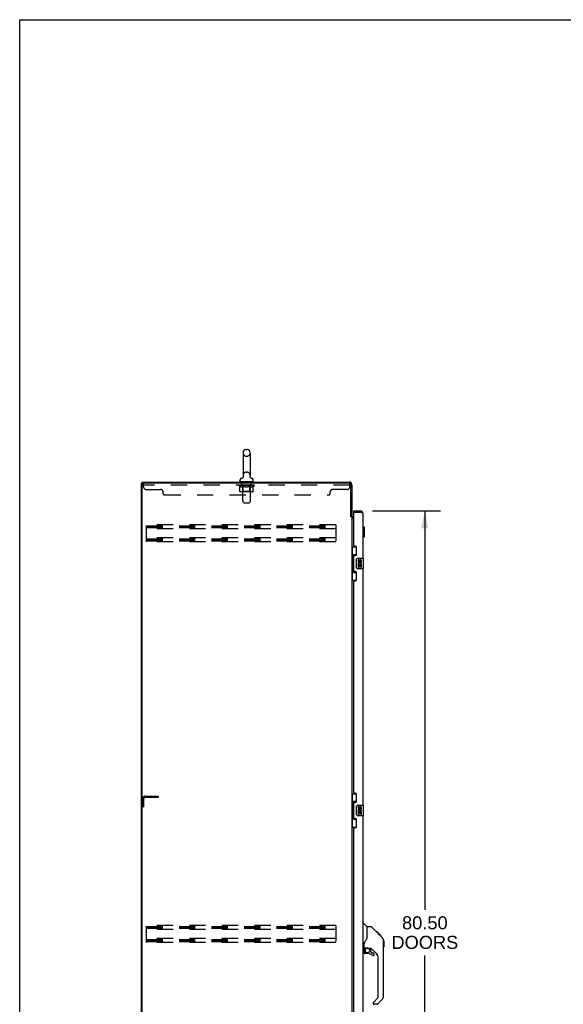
# Model space of a CAD drawing. Header units: inches. Extents: x 0 to 281, y 0 to 182.
# Tile 5 of 20: x 0 to 52, y 88 to 182. Entities that reach past the tile are written whole.
import ezdxf

# ---------------------------------------------------------------- set-up
doc = ezdxf.new("R2010")
doc.units = ezdxf.units.IN
doc.header["$LTSCALE"] = 15.47
doc.header["$MEASUREMENT"] = 0
doc.linetypes.add('HIDDEN', pattern=[0.2, 0.1, -0.1])
doc.layers.get('0').update_dxf_attribs({"linetype": 'CONTINUOUS'})
for name, color, linetype in [('02___PRT_ALL_AXES', 7, 'CONTINUOUS'), ('DEFAULT_2', 8, 'HIDDEN'), ('DIMENSIONS', 7, 'CONTINUOUS')]:
    doc.layers.add(name, color=color, linetype=linetype)
doc.styles.get("Standard").update_dxf_attribs({"font": 'arial.ttf'})
doc.dimstyles.new('DIMSTYLE_1', dxfattribs={"dimtxt": 1.240909, "dimasz": 1.654545, "dimexe": 0.09, "dimexo": 0.07, "dimgap": 0.0375, "dimtad": 0, "dimtih": 1, "dimtoh": 1, "dimzin": 4, "dimdsep": 46, "dimtxsty": 'Standard', "dimblk": '_FILLED', "dimblk1": '_FILLED', "dimblk2": '_FILLED', "dimcen": 0.09, "dimazin": 1, "dimtfac": 1, "dimtdec": 3, "dimtofl": 0, "dimtmove": 0, "dimatfit": 3, "dimldrblk": '_FILLED', "dimfxl": 1, "dimtolj": 1, "dimtzin": 4, "dimarcsym": 0})

# ---------------------------------------------------------------- blocks, each defined once
blk = doc.blocks.new('_FILLED')
at = {"color": 0, "linetype": 'ByBlock'}
blk.add_solid([(0, 0), (-1, 0.2), (-1, -0.2)], dxfattribs=at)
blk = doc.blocks.new('*D21')
at = {"layer": 'DIMENSIONS', "color": 2, "linetype": 'Continuous'}
for p, q in [((33.553, 135.249), (40.022, 135.249)), ((38.533, 135.249), (38.533, 97.298)), ((38.533, 54.749), (38.533, 92.955)), ((33.553, 54.749), (40.022, 54.749))]:
    blk.add_line(p, q, dxfattribs=at)
at = {"layer": 'DIMENSIONS', "color": 2, "linetype": 'Continuous', "xscale": 1.6545454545, "yscale": 1.6545454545, "zscale": 1.6545454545}
for p, rotation in [((38.533, 135.249), 90), ((38.533, 54.749), 270)]:
    blk.add_blockref('_FILLED', p, dxfattribs=dict(at, rotation=rotation))
at = {"layer": 'DIMENSIONS', "color": 2, "linetype": 'Continuous', "insert": (38.533, 96.678), "char_height": 1.2409, "width": 6.34755, "attachment_point": 2, "line_spacing_factor": 0.9}
blk.add_mtext('80.50\\PDOORS', dxfattribs=at)

msp = doc.modelspace()

# ---------------------------------------------------------------- linework, layer by layer
at = {"color": 7, "linetype": 'Continuous'}
for p, q in [((0, 0), (0, 182)), ((0, 182), (281.273, 182)), ((21.249, 140.781), (21.249, 138.621)), ((21.545, 141.111), (21.621, 141.111)), ((21.917, 140.781), (21.917, 138.621)), ((11.583, 48.103), (11.583, 137.895)), ((11.583, 137.895), (11.698, 137.895)), ((11.635, 137.895), (11.635, 137.999)), ((20.973, 138.049), (20.973, 138.205)), ((20.988, 138.029), (20.988, 137.999)), ((22.178, 138.029), (20.988, 138.029)), ((21.192, 138.398), (21.187, 138.395)), ((21.908, 138.534), (21.909, 138.54)), ((21.908, 138.528), (21.908, 138.534)), ((21.908, 138.522), (21.908, 138.528)), ((21.908, 138.516), (21.908, 138.523)), ((21.909, 138.51), (21.908, 138.517)), ((21.909, 138.546), (21.91, 138.551)), ((21.909, 138.54), (21.909, 138.546)), ((21.91, 138.505), (21.909, 138.511)), ((21.91, 138.499), (21.909, 138.505)), ((21.91, 138.551), (21.911, 138.556)), ((21.922, 138.461), (21.92, 138.466)), ((22.178, 138.029), (22.178, 137.999)), ((22.193, 138.049), (22.193, 138.205)), ((31.787, 135.145), (31.787, 135.249)), ((31.807, 135.145), (31.787, 135.145)), ((32.395, 135.249), (32.395, 135.145)), ((31.479, 134.758), (31.583, 134.758)), ((32.68, 133.8), (32.641, 133.8)), ((32.68, 132.698), (32.68, 133.8)), ((32.799, 133.682), (32.68, 133.8)), ((32.799, 132.816), (32.799, 133.682)), ((32.68, 132.698), (32.641, 132.698)), ((32.799, 132.816), (32.68, 132.698)), ((31.583, 131.824), (32.024, 131.824)), ((31.622, 131.824), (31.622, 130.799)), ((31.987, 131.824), (31.987, 131.044)), ((31.6, 130.799), (31.6, 129.699)), ((31.6, 130.799), (31.723, 130.799)), ((31.723, 130.829), (31.723, 130.85)), ((31.723, 129.699), (31.723, 130.799)), ((31.76, 131.089), (31.76, 129.409)), ((31.987, 131.089), (31.76, 131.089)), ((32.046, 129.849), (32.046, 130.649)), ((32.146, 130.749), (32.686, 130.749)), ((32.701, 129.764), (32.701, 130.734)), ((31.6, 129.699), (31.723, 129.699)), ((31.622, 129.699), (31.622, 128.674)), ((31.723, 129.648), (31.723, 129.669)), ((31.76, 129.409), (31.987, 129.409)), ((31.987, 129.454), (31.987, 128.674)), ((32.686, 129.749), (32.146, 129.749)), ((31.583, 128.674), (32.024, 128.674)), ((31.583, 108.324), (32.024, 108.324)), ((31.622, 108.324), (31.622, 107.299)), ((31.987, 108.324), (31.987, 107.544)), ((31.6, 107.299), (31.6, 106.199)), ((31.6, 107.299), (31.723, 107.299)), ((31.723, 107.329), (31.723, 107.35)), ((31.723, 106.199), (31.723, 107.299)), ((31.76, 107.589), (31.76, 105.909)), ((31.987, 107.589), (31.76, 107.589)), ((32.046, 106.349), (32.046, 107.149)), ((32.146, 107.249), (32.686, 107.249)), ((32.701, 106.264), (32.701, 107.234)), ((31.6, 106.199), (31.723, 106.199)), ((31.622, 106.199), (31.622, 105.174)), ((31.723, 106.148), (31.723, 106.169)), ((31.76, 105.909), (31.987, 105.909)), ((31.987, 105.954), (31.987, 105.174)), ((32.686, 106.249), (32.146, 106.249)), ((31.583, 105.174), (32.024, 105.174)), ((32.641, 96.003), (32.703, 96.003)), ((33.029, 95.694), (32.731, 95.991)), ((33.396, 95.688), (33.035, 95.688)), ((33.035, 94.583), (33.035, 95.688)), ((34.216, 94.9), (33.452, 95.665)), ((33.035, 94.646), (33.014, 94.589)), ((33.973, 95.21), (33.906, 95.21)), ((33.98, 95.203), (33.913, 95.203)), ((33.99, 95.193), (33.923, 95.193)), ((33.996, 95.187), (33.93, 95.187)), ((34.004, 95.179), (33.938, 95.179)), ((34.024, 95.159), (33.957, 95.159)), ((33.973, 95.21), (34.3, 94.884)), ((34.047, 95.136), (33.98, 95.136)), ((34.07, 95.113), (34.003, 95.113)), ((34.094, 95.089), (34.027, 95.089)), ((34.118, 95.066), (34.051, 95.066)), ((34.141, 95.042), (34.074, 95.042)), ((34.133, 94.983), (34.089, 95.027)), ((34.163, 95.02), (34.096, 95.02)), ((34.183, 95), (34.117, 95)), ((34.189, 94.926), (34.133, 94.983)), ((34.201, 94.982), (34.134, 94.982)), ((34.214, 94.969), (34.147, 94.969)), ((34.218, 94.965), (34.151, 94.965)), ((34.22, 94.963), (34.153, 94.963)), ((34.221, 94.963), (34.154, 94.963)), ((34.221, 94.962), (34.154, 94.962)), ((34.224, 94.959), (34.157, 94.959)), ((34.228, 94.955), (34.161, 94.955)), ((34.234, 94.949), (34.167, 94.949)), ((34.248, 94.935), (34.181, 94.935)), ((34.216, 94.899), (34.189, 94.926)), ((34.263, 94.92), (34.196, 94.92)), ((34.27, 94.913), (34.204, 94.913)), ((34.277, 94.906), (34.211, 94.906)), ((34.216, 94.899), (34.495, 94.621)), ((34.289, 94.894), (34.223, 94.894)), ((34.295, 94.888), (34.228, 94.888)), ((34.298, 94.885), (34.231, 94.885)), ((34.299, 94.884), (34.232, 94.884)), ((34.3, 94.884), (34.233, 94.884)), ((34.3, 94.883), (34.233, 94.883)), ((34.384, 94.799), (34.3, 94.883)), ((34.317, 94.799), (34.384, 94.799)), ((34.386, 94.797), (34.319, 94.797)), ((34.388, 94.795), (34.322, 94.795)), ((34.386, 94.797), (34.388, 94.795)), ((32.759, 93.66), (32.759, 94.067)), ((34.609, 94.366), (34.608, 94.373)), ((34.61, 89.06), (34.61, 94.344)), ((34.621, 94.348), (34.621, 93.761)), ((32.72, 93.621), (32.641, 93.621)), ((32.759, 93.443), (32.759, 93.206)), ((32.779, 93.662), (33.074, 93.662)), ((32.817, 93.582), (32.897, 93.662)), ((32.823, 93.577), (32.82, 93.58)), ((32.827, 93.573), (32.823, 93.577)), ((32.831, 93.569), (32.827, 93.573)), ((33.074, 93.127), (32.838, 93.127)), ((33.347, 93.621), (33.259, 93.621)), ((33.389, 93.289), (33.389, 93.616)), ((33.393, 93.281), (33.464, 93.209)), ((33.925, 93.125), (33.423, 93.626)), ((33.473, 93.206), (33.625, 93.206)), ((33.704, 93.008), (33.704, 93.127)), ((34.098, 88.974), (34.098, 92.707)), ((33.625, 88.449), (33.625, 88.385)), ((33.639, 88.483), (34.075, 88.918)), ((33.986, 88.306), (33.704, 88.306)), ((34.494, 88.781), (34.042, 88.329))]:
    msp.add_line(p, q, dxfattribs=at)
at = {"color": 3, "linetype": 'Continuous'}
for p, q in [((11.635, 137.999), (31.337, 137.999)), ((11.635, 48.165), (11.635, 137.832)), ((31.336, 137.895), (11.698, 137.895)), ((31.479, 134.747), (31.479, 137.752)), ((31.583, 137.752), (31.583, 134.745)), ((31.787, 135.249), (32.395, 135.249)), ((31.787, 131.956), (31.787, 135.125)), ((31.807, 135.145), (32.395, 135.145)), ((32.641, 135.002), (32.641, 130.749)), ((31.493, 134.725), (31.49, 134.729)), ((31.583, 134.706), (31.508, 134.706)), ((31.583, 134.706), (31.583, 55.291)), ((31.787, 134.551), (31.583, 134.551)), ((31.726, 134.603), (31.787, 134.603)), ((31.907, 131.896), (31.847, 131.896)), ((32.037, 131.146), (32.037, 131.766)), ((31.787, 129.541), (31.787, 130.956)), ((31.847, 131.016), (31.907, 131.016)), ((31.907, 129.481), (31.847, 129.481)), ((32.037, 128.731), (32.037, 129.351)), ((32.641, 129.749), (32.641, 107.249)), ((31.787, 108.456), (31.787, 128.541)), ((31.847, 128.601), (31.907, 128.601)), ((31.907, 108.396), (31.847, 108.396)), ((32.037, 107.646), (32.037, 108.266)), ((31.787, 106.041), (31.787, 107.456)), ((31.847, 107.516), (31.907, 107.516)), ((31.907, 105.981), (31.847, 105.981)), ((32.641, 106.249), (32.641, 83.749)), ((31.787, 84.956), (31.787, 105.041)), ((31.847, 105.101), (31.907, 105.101)), ((32.037, 105.231), (32.037, 105.851))]:
    msp.add_line(p, q, dxfattribs=at)
at = {"color": 7, "linetype": 'Continuous'}
for points in [[(21.255, 138.556), (21.256, 138.551), (21.257, 138.546), (21.257, 138.54), (21.258, 138.534), (21.258, 138.528), (21.258, 138.522), (21.258, 138.517), (21.257, 138.511), (21.257, 138.505), (21.256, 138.499), (21.255, 138.493), (21.253, 138.488), (21.252, 138.482), (21.25, 138.477), (21.248, 138.471), (21.246, 138.466), (21.243, 138.46), (21.241, 138.455), (21.238, 138.45), (21.235, 138.445), (21.232, 138.44), (21.229, 138.435), (21.225, 138.43), (21.222, 138.426), (21.218, 138.421), (21.214, 138.417), (21.21, 138.413), (21.206, 138.409), (21.201, 138.405), (21.197, 138.402), (21.192, 138.398)], [(21.92, 138.466), (21.918, 138.471), (21.916, 138.476), (21.915, 138.482), (21.913, 138.487), (21.912, 138.493), (21.91, 138.499)], [(21.92, 138.466), (21.918, 138.472), (21.916, 138.477), (21.914, 138.483), (21.913, 138.488), (21.911, 138.494), (21.91, 138.499)], [(21.973, 138.399), (21.972, 138.4), (21.968, 138.403), (21.965, 138.406), (21.961, 138.409), (21.957, 138.412), (21.954, 138.415), (21.95, 138.419), (21.947, 138.423), (21.943, 138.427), (21.94, 138.431), (21.937, 138.436), (21.934, 138.44), (21.931, 138.445), (21.928, 138.45), (21.925, 138.456), (21.922, 138.461)], [(21.979, 138.395), (21.976, 138.397), (21.973, 138.399)], [(31.76, 131.065), (31.76, 131.062), (31.761, 131.058), (31.762, 131.054), (31.763, 131.05), (31.765, 131.045), (31.767, 131.04), (31.769, 131.034), (31.772, 131.028), (31.775, 131.022), (31.779, 131.015), (31.784, 131.008), (31.788, 131), (31.794, 130.991), (31.796, 130.988)], [(32.046, 130.649), (32.046, 130.655), (32.047, 130.661), (32.048, 130.667), (32.049, 130.673), (32.051, 130.679), (32.053, 130.685)], [(31.796, 129.51), (31.794, 129.506), (31.788, 129.498), (31.784, 129.49), (31.779, 129.483), (31.775, 129.476), (31.772, 129.469), (31.769, 129.463), (31.767, 129.458), (31.765, 129.453), (31.763, 129.448), (31.762, 129.444), (31.761, 129.44), (31.76, 129.436), (31.76, 129.433)], [(32.053, 129.813), (32.051, 129.818), (32.049, 129.824), (32.048, 129.83), (32.047, 129.836), (32.046, 129.843), (32.046, 129.849)], [(31.76, 107.565), (31.76, 107.562), (31.761, 107.558), (31.762, 107.554), (31.763, 107.55), (31.765, 107.545), (31.767, 107.54), (31.769, 107.534), (31.772, 107.528), (31.775, 107.522), (31.779, 107.515), (31.784, 107.508), (31.788, 107.5), (31.794, 107.491), (31.796, 107.488)], [(32.046, 107.149), (32.046, 107.155), (32.047, 107.161), (32.048, 107.167), (32.049, 107.173), (32.051, 107.179), (32.053, 107.185)], [(31.796, 106.01), (31.794, 106.006), (31.788, 105.998), (31.784, 105.99), (31.779, 105.983), (31.775, 105.976), (31.772, 105.969), (31.769, 105.963), (31.767, 105.958), (31.765, 105.953), (31.763, 105.948), (31.762, 105.944), (31.761, 105.94), (31.76, 105.936), (31.76, 105.933)], [(32.053, 106.313), (32.051, 106.318), (32.049, 106.324), (32.048, 106.33), (32.047, 106.336), (32.046, 106.343), (32.046, 106.349)], [(33.452, 95.665), (33.444, 95.671), (33.435, 95.677), (33.426, 95.682), (33.416, 95.685), (33.406, 95.687), (33.396, 95.688)], [(32.812, 94.238), (32.802, 94.222), (32.787, 94.193), (32.774, 94.161), (32.765, 94.127), (32.76, 94.092), (32.759, 94.067)], [(33.014, 94.589), (32.984, 94.52), (32.947, 94.449), (32.905, 94.376), (32.857, 94.303), (32.812, 94.238)], [(34.61, 94.344), (34.609, 94.372), (34.603, 94.414), (34.594, 94.454), (34.58, 94.494), (34.562, 94.531), (34.54, 94.567), (34.514, 94.6), (34.495, 94.621)], [(32.831, 93.569), (32.822, 93.558), (32.813, 93.547), (32.805, 93.536), (32.798, 93.524), (32.793, 93.511), (32.788, 93.498), (32.784, 93.485), (32.781, 93.471), (32.78, 93.457), (32.779, 93.443)], [(32.82, 93.58), (32.819, 93.581), (32.818, 93.582), (32.817, 93.582), (32.817, 93.582)], [(33.074, 93.662), (33.081, 93.662), (33.101, 93.661), (33.122, 93.659), (33.143, 93.655), (33.162, 93.65), (33.181, 93.645), (33.197, 93.639), (33.21, 93.634), (33.223, 93.63), (33.233, 93.626), (33.242, 93.624), (33.25, 93.622)], [(33.25, 93.622), (33.258, 93.621), (33.259, 93.621)]]:
    msp.add_lwpolyline(points, dxfattribs=at)
at = {"color": 3, "linetype": 'Continuous'}
for points in [[(32.489, 135.109), (32.474, 135.115), (32.458, 135.121), (32.443, 135.127), (32.427, 135.133), (32.395, 135.145)], [(32.641, 135.002), (32.641, 135.008), (32.639, 135.014), (32.636, 135.02), (32.633, 135.026), (32.628, 135.032), (32.622, 135.038), (32.616, 135.044), (32.608, 135.05), (32.599, 135.056), (32.59, 135.062), (32.58, 135.068), (32.569, 135.074), (32.557, 135.08), (32.545, 135.085), (32.531, 135.091), (32.518, 135.097), (32.504, 135.103), (32.489, 135.109)], [(31.49, 134.729), (31.489, 134.731), (31.489, 134.732), (31.488, 134.734), (31.487, 134.736), (31.486, 134.737), (31.484, 134.739), (31.483, 134.741), (31.482, 134.743), (31.481, 134.745), (31.479, 134.747)], [(31.508, 134.706), (31.507, 134.708), (31.505, 134.709), (31.503, 134.711), (31.502, 134.713), (31.5, 134.714), (31.499, 134.715), (31.498, 134.717), (31.497, 134.718), (31.496, 134.72), (31.495, 134.721), (31.494, 134.722), (31.493, 134.724), (31.493, 134.725)]]:
    msp.add_lwpolyline(points, dxfattribs=at)
at = {"color": 7, "linetype": 'Continuous'}
msp.add_circle((33.074, 93.422), 0.217, dxfattribs=at)
for centre, radius, start, end in [((21.583, 140.781), 0.334, 102.42838, 180), ((21.545, 140.954), 0.157, 90, 102.42838), ((21.621, 140.954), 0.157, 77.57162, 90), ((21.583, 140.781), 0.334, 0, 77.57162), ((21.13, 138.205), 0.157, 101.64783, 180), ((20.993, 138.049), 0.02, 180, 263.07693), ((21.047, 138.61), 0.257, 281.64783, 311.97182), ((21.583, 138.621), 0.334, 180, 191.06973), ((21.583, 138.621), 0.334, 348.93027, 360), ((22.12, 138.61), 0.257, 228.02804, 258.35217), ((22.036, 138.205), 0.157, 0, 78.35217), ((22.173, 138.049), 0.02, 276.92307, 360), ((32.395, 135.002), 0.142, 48.66126, 90), ((32.477, 134.859), 0.26, 90, 92.59366), ((32.146, 130.649), 0.1, 90, 158.79459), ((32.686, 130.734), 0.015, 0, 90), ((32.146, 129.849), 0.1, 201.20502, 270), ((32.686, 129.764), 0.015, 270, 360), ((32.146, 107.149), 0.1, 90, 158.79459), ((32.686, 107.234), 0.015, 0, 90), ((32.146, 106.349), 0.1, 201.20502, 270), ((32.686, 106.264), 0.015, 270, 360), ((32.703, 95.963), 0.0394, 45, 90), ((33.015, 95.68), 0.0197, 0, 45), ((34.602, 94.348), 0.0197, 0, 68.93953), ((34.602, 93.761), 0.0197, 293.60704, 360), ((32.72, 93.66), 0.0394, 270, 360), ((32.779, 93.682), 0.0197, 180, 270), ((32.956, 93.443), 0.197, 135, 180), ((32.838, 93.206), 0.0787, 180, 270), ((33.074, 92.339), 0.787, 50.4788, 90), ((33.347, 93.424), 0.197, 52.51213, 90), ((33.401, 93.289), 0.0118, 180, 225), ((33.473, 93.217), 0.0118, 225, 270), ((33.625, 93.008), 0.0787, 230.4788, 360), ((33.625, 93.127), 0.0787, 0, 90), ((33.507, 92.707), 0.591, 0, 45), ((34.216, 89.06), 0.394, 315, 360), ((33.673, 88.449), 0.0472, 135, 180), ((33.704, 88.385), 0.0787, 180, 270), ((33.986, 88.385), 0.0787, 270, 315), ((34.019, 88.974), 0.0787, 315, 360)]:
    msp.add_arc(centre, radius, start, end, dxfattribs=at)
at = {"color": 3, "linetype": 'Continuous'}
for centre, radius, start, end in [((11.698, 137.832), 0.0625, 90, 180), ((31.336, 137.752), 0.143, 0, 90), ((31.337, 137.752), 0.246, 0, 90), ((31.807, 135.125), 0.02, 90, 180), ((32.395, 135.002), 0.246, 0, 90), ((31.726, 134.745), 0.142, 180, 270), ((31.847, 131.956), 0.06, 180, 270), ((31.907, 131.766), 0.13, 0, 90), ((31.847, 130.956), 0.06, 90, 180), ((31.907, 131.146), 0.13, 270, 360), ((31.847, 129.541), 0.06, 180, 270), ((31.907, 129.351), 0.13, 0, 90), ((31.847, 128.541), 0.06, 90, 180), ((31.907, 128.731), 0.13, 270, 360), ((31.847, 108.456), 0.06, 180, 270), ((31.907, 108.266), 0.13, 0, 90), ((31.847, 107.456), 0.06, 90, 180), ((31.907, 107.646), 0.13, 270, 360), ((31.847, 106.041), 0.06, 180, 270), ((31.907, 105.851), 0.13, 0, 90), ((31.847, 105.041), 0.06, 90, 180), ((31.907, 105.231), 0.13, 270, 360)]:
    msp.add_arc(centre, radius, start, end, dxfattribs=at)
at = {"color": 7, "linetype": 'Continuous'}
for centre, start_param, end_param in [((31.827, 130.839), 0.699287, 1.51401), ((31.827, 130.839), -4.655602, -3.84088), ((31.827, 129.658), 0.699287, 1.51401), ((31.827, 129.658), -4.655602, -3.84088), ((31.827, 107.339), 0.699287, 1.51401), ((31.827, 107.339), -4.655602, -3.84088), ((31.827, 106.158), 0.699287, 1.51401), ((31.827, 106.158), -4.655602, -3.84088)]:
    msp.add_ellipse(centre, major_axis=(0, 0.18), ratio=0.579493, start_param=start_param, end_param=end_param, dxfattribs=at)
at = {"layer": '02___PRT_ALL_AXES', "color": 8, "linetype": 'HIDDEN'}
for p, q in [((21.146, 137.708), (21.146, 137.895)), ((22.021, 137.895), (21.146, 137.895)), ((22.021, 137.708), (22.021, 137.895)), ((22.021, 137.708), (21.146, 137.708))]:
    msp.add_line(p, q, dxfattribs=at)
at = {"layer": '02___PRT_ALL_AXES', "color": 7, "linetype": 'Continuous'}
for p, q in [((32.184, 130.595), (32.184, 130.458)), ((32.247, 130.595), (32.184, 130.595)), ((32.247, 130.458), (32.247, 130.595)), ((32.312, 130.521), (32.312, 130.452)), ((32.372, 130.458), (32.372, 130.5)), ((32.435, 130.5), (32.435, 130.364)), ((32.435, 130.364), (32.498, 130.364)), ((32.498, 130.364), (32.498, 130.5)), ((32.184, 130.133), (32.184, 129.903)), ((32.202, 130.133), (32.184, 130.133)), ((32.184, 129.903), (32.247, 129.903)), ((32.236, 130.133), (32.264, 130.153)), ((32.236, 130.133), (32.498, 130.133)), ((32.247, 129.903), (32.247, 130.071)), ((32.247, 130.071), (32.312, 130.071)), ((32.312, 130.071), (32.312, 129.934)), ((32.312, 129.934), (32.372, 129.934)), ((32.372, 129.934), (32.372, 130.071)), ((32.372, 130.071), (32.435, 130.071)), ((32.427, 130.169), (32.485, 130.144)), ((32.435, 130.071), (32.435, 129.903)), ((32.435, 129.903), (32.498, 129.903)), ((32.498, 129.903), (32.498, 130.133)), ((32.184, 107.095), (32.184, 106.958)), ((32.247, 107.095), (32.184, 107.095)), ((32.247, 106.958), (32.247, 107.095)), ((32.312, 107.021), (32.312, 106.952)), ((32.372, 106.958), (32.372, 107)), ((32.435, 107), (32.435, 106.864)), ((32.435, 106.864), (32.498, 106.864)), ((32.498, 106.864), (32.498, 107)), ((32.184, 106.633), (32.184, 106.403)), ((32.202, 106.633), (32.184, 106.633)), ((32.184, 106.403), (32.247, 106.403)), ((32.236, 106.633), (32.264, 106.653)), ((32.236, 106.633), (32.498, 106.633)), ((32.247, 106.403), (32.247, 106.571)), ((32.247, 106.571), (32.312, 106.571)), ((32.312, 106.571), (32.312, 106.434)), ((32.312, 106.434), (32.372, 106.434)), ((32.372, 106.434), (32.372, 106.571)), ((32.372, 106.571), (32.435, 106.571)), ((32.427, 106.669), (32.485, 106.644)), ((32.435, 106.571), (32.435, 106.403)), ((32.435, 106.403), (32.498, 106.403)), ((32.498, 106.403), (32.498, 106.633))]:
    msp.add_line(p, q, dxfattribs=at)
for centre, radius, start, end in [((32.338, 130.207), 0.154, 161.41988, 206.19629), ((32.278, 130.458), 0.0943, 180, 360), ((32.341, 130.207), 0.157, 336.59665, 161.87913), ((32.278, 130.458), 0.0314, 180, 261.22946), ((32.341, 130.207), 0.0943, 336.59665, 215.11217), ((32.277, 130.463), 0.0362, 263.42855, 341.76278), ((32.404, 130.5), 0.0943, 68.69989, 167.43379), ((32.404, 130.5), 0.0314, 0, 180.04847), ((32.404, 130.5), 0.0943, 0, 68.67039), ((32.341, 130.207), 0.157, 205.73705, 207.8532), ((32.278, 106.958), 0.0943, 180, 360), ((32.341, 106.707), 0.157, 336.59665, 161.87913), ((32.278, 106.958), 0.0314, 180, 261.22946), ((32.277, 106.963), 0.0362, 263.42855, 341.76278), ((32.404, 107), 0.0943, 68.69989, 167.43379), ((32.404, 107), 0.0314, 0, 180.04847), ((32.404, 107), 0.0943, 0, 68.67039), ((32.338, 106.707), 0.154, 161.41988, 206.19629), ((32.341, 106.707), 0.157, 205.73705, 207.8532), ((32.341, 106.707), 0.0943, 336.59665, 215.11217)]:
    msp.add_arc(centre, radius, start, end, dxfattribs=at)
at = {"layer": 'DEFAULT_2', "color": 8, "linetype": 'HIDDEN'}
for p, q in [((21.545, 140.451), (21.621, 140.451)), ((21.545, 138.951), (21.621, 138.951)), ((11.771, 137.55), (11.771, 137.895)), ((21.208, 138.029), (21.208, 137.999)), ((21.218, 136.183), (21.218, 137.999)), ((21.948, 136.183), (21.948, 137.999)), ((21.958, 138.029), (21.958, 137.999)), ((31.336, 137.895), (31.396, 137.895)), ((31.396, 137.55), (31.396, 137.895)), ((31.396, 137.708), (11.771, 137.708)), ((12.021, 137.3), (13.396, 137.3)), ((13.646, 136.895), (13.646, 137.05)), ((20.84, 137.66), (20.84, 137.715)), ((20.947, 137.585), (20.84, 137.66)), ((22.327, 137.66), (20.84, 137.66)), ((20.851, 137.707), (20.851, 137.715)), ((20.861, 137.703), (20.861, 137.707)), ((20.861, 137.703), (22.305, 137.703)), ((20.872, 137.703), (20.872, 137.707)), ((20.873, 137.703), (20.873, 137.707)), ((20.884, 137.707), (20.884, 137.715)), ((20.904, 137.703), (20.904, 137.707)), ((20.906, 137.703), (20.906, 137.707)), ((20.939, 137.707), (20.939, 137.715)), ((20.947, 137.105), (20.947, 137.585)), ((20.947, 137.585), (20.967, 137.571)), ((20.956, 137.703), (20.956, 137.707)), ((20.96, 137.703), (20.96, 137.707)), ((21.196, 137.707), (20.967, 137.707)), ((20.987, 137.56), (20.967, 137.571)), ((21.006, 137.55), (20.987, 137.56)), ((22.169, 137.062), (20.997, 137.062)), ((21.026, 137.541), (21.006, 137.55)), ((21.013, 137.707), (21.013, 137.715)), ((21.015, 137.703), (21.015, 137.707)), ((21.016, 137.703), (21.016, 137.707)), ((21.019, 137.703), (21.019, 137.707)), ((21.045, 137.535), (21.025, 137.541)), ((21.028, 137.703), (21.028, 137.707)), ((21.028, 137.703), (21.028, 137.707)), ((21.032, 137.703), (21.032, 137.707)), ((21.036, 137.703), (21.036, 137.708)), ((21.039, 137.703), (21.039, 137.707)), ((21.064, 137.53), (21.044, 137.535)), ((21.059, 137.703), (21.059, 137.707)), ((21.149, 137.53), (21.064, 137.53)), ((21.077, 137.703), (21.077, 137.707)), ((21.079, 137.703), (21.079, 137.71)), ((21.105, 137.707), (21.105, 137.715)), ((21.105, 137.703), (21.105, 137.707)), ((21.117, 137.703), (21.117, 137.707)), ((21.122, 137.703), (21.122, 137.707)), ((21.13, 137.703), (21.13, 137.707)), ((21.145, 137.703), (21.145, 137.712)), ((21.149, 137.53), (21.168, 137.535)), ((21.166, 137.703), (21.166, 137.707)), ((21.187, 137.541), (21.168, 137.535)), ((21.169, 137.703), (21.169, 137.707)), ((21.217, 137.108), (21.171, 137.062)), ((21.206, 137.55), (21.187, 137.541)), ((21.196, 137.703), (21.196, 137.707)), ((21.226, 137.56), (21.206, 137.55)), ((21.275, 137.707), (21.209, 137.707)), ((21.211, 137.707), (21.211, 137.715)), ((21.217, 137.108), (21.217, 137.657)), ((21.949, 137.108), (21.217, 137.108)), ((21.219, 137.703), (21.219, 137.707)), ((21.225, 137.703), (21.225, 137.707)), ((21.245, 137.571), (21.225, 137.56)), ((21.232, 137.703), (21.232, 137.713)), ((21.239, 137.703), (21.239, 137.707)), ((21.265, 137.585), (21.245, 137.571)), ((21.251, 137.703), (21.251, 137.707)), ((21.265, 137.105), (21.265, 137.585)), ((21.265, 137.585), (21.305, 137.571)), ((21.275, 137.703), (21.275, 137.707)), ((21.278, 137.067), (21.276, 137.07)), ((21.284, 137.063), (21.281, 137.064)), ((21.287, 137.062), (21.284, 137.063)), ((21.29, 137.062), (21.287, 137.062)), ((21.362, 137.707), (21.3, 137.707)), ((21.345, 137.56), (21.305, 137.571)), ((21.323, 137.703), (21.323, 137.707)), ((21.329, 137.707), (21.329, 137.715)), ((21.333, 137.703), (21.333, 137.707)), ((21.336, 137.703), (21.336, 137.714)), ((21.339, 137.703), (21.339, 137.707)), ((21.383, 137.55), (21.344, 137.56)), ((21.349, 137.703), (21.349, 137.707)), ((21.362, 137.703), (21.362, 137.707)), ((21.422, 137.541), (21.383, 137.55)), ((21.457, 137.707), (21.399, 137.707)), ((21.415, 137.703), (21.415, 137.707)), ((21.46, 137.535), (21.421, 137.541)), ((21.448, 137.707), (21.583, 137.715)), ((21.454, 137.707), (21.454, 137.715)), ((21.455, 137.715), (21.454, 137.715)), ((21.455, 137.707), (21.455, 137.715)), ((21.455, 137.703), (21.455, 137.707)), ((21.457, 137.703), (21.457, 137.707)), ((21.497, 137.53), (21.459, 137.535)), ((21.46, 137.703), (21.46, 137.707)), ((21.461, 137.703), (21.461, 137.707)), ((21.669, 137.53), (21.497, 137.53)), ((21.555, 137.707), (21.504, 137.707)), ((21.512, 137.703), (21.512, 137.707)), ((21.555, 137.703), (21.555, 137.707)), ((21.58, 137.707), (21.58, 137.707)), ((21.58, 137.703), (21.58, 137.707)), ((21.58, 137.703), (21.58, 137.707)), ((21.583, 137.707), (21.583, 137.715)), ((21.583, 137.715), (21.718, 137.707)), ((21.586, 137.703), (21.586, 137.707)), ((21.586, 137.703), (21.586, 137.707)), ((21.586, 137.707), (21.586, 137.707)), ((21.611, 137.703), (21.611, 137.707)), ((21.611, 137.707), (21.662, 137.707)), ((21.654, 137.703), (21.654, 137.707)), ((21.669, 137.53), (21.707, 137.535)), ((21.705, 137.703), (21.705, 137.707)), ((21.745, 137.541), (21.706, 137.535)), ((21.707, 137.703), (21.707, 137.707)), ((21.709, 137.703), (21.709, 137.707)), ((21.709, 137.707), (21.767, 137.707)), ((21.712, 137.707), (21.712, 137.715)), ((21.712, 137.707), (21.712, 137.715)), ((21.712, 137.715), (21.712, 137.715)), ((21.712, 137.703), (21.712, 137.707)), ((21.783, 137.55), (21.745, 137.541)), ((21.751, 137.703), (21.751, 137.707)), ((21.822, 137.56), (21.783, 137.55)), ((21.804, 137.703), (21.804, 137.707)), ((21.804, 137.707), (21.866, 137.707)), ((21.817, 137.703), (21.817, 137.707)), ((21.861, 137.571), (21.821, 137.56)), ((21.827, 137.703), (21.827, 137.707)), ((21.83, 137.703), (21.83, 137.714)), ((21.833, 137.703), (21.833, 137.707)), ((21.837, 137.707), (21.837, 137.715)), ((21.843, 137.703), (21.843, 137.707)), ((21.901, 137.585), (21.861, 137.571)), ((21.892, 137.703), (21.892, 137.707)), ((21.892, 137.707), (21.957, 137.707)), ((21.901, 137.105), (21.901, 137.585)), ((21.901, 137.585), (21.921, 137.571)), ((21.915, 137.703), (21.915, 137.707)), ((21.941, 137.56), (21.921, 137.571)), ((21.927, 137.703), (21.927, 137.707)), ((21.934, 137.703), (21.934, 137.713)), ((21.96, 137.55), (21.94, 137.56)), ((21.941, 137.703), (21.941, 137.707)), ((21.947, 137.703), (21.947, 137.707)), ((21.949, 137.108), (21.949, 137.657)), ((21.949, 137.108), (21.996, 137.062)), ((21.955, 137.707), (21.955, 137.715)), ((21.979, 137.541), (21.96, 137.55)), ((21.97, 137.703), (21.97, 137.707)), ((21.97, 137.707), (22.327, 137.707)), ((21.998, 137.535), (21.979, 137.541)), ((21.997, 137.703), (21.997, 137.707)), ((22.017, 137.53), (21.998, 137.535)), ((22, 137.703), (22, 137.707)), ((22.103, 137.53), (22.017, 137.53)), ((22.021, 137.703), (22.021, 137.712)), ((22.036, 137.703), (22.036, 137.707)), ((22.044, 137.703), (22.044, 137.707)), ((22.049, 137.703), (22.049, 137.707)), ((22.061, 137.707), (22.061, 137.715)), ((22.061, 137.703), (22.061, 137.707)), ((22.087, 137.703), (22.087, 137.71)), ((22.089, 137.703), (22.089, 137.707)), ((22.103, 137.53), (22.122, 137.535)), ((22.107, 137.703), (22.107, 137.707)), ((22.141, 137.541), (22.121, 137.535)), ((22.127, 137.703), (22.127, 137.707)), ((22.131, 137.703), (22.131, 137.708)), ((22.134, 137.703), (22.134, 137.707)), ((22.138, 137.703), (22.138, 137.707)), ((22.138, 137.703), (22.138, 137.707)), ((22.16, 137.55), (22.141, 137.541)), ((22.147, 137.703), (22.147, 137.707)), ((22.151, 137.703), (22.151, 137.707)), ((22.151, 137.703), (22.151, 137.707)), ((22.153, 137.707), (22.153, 137.715)), ((22.179, 137.56), (22.16, 137.55)), ((22.199, 137.571), (22.179, 137.56)), ((22.185, 137.711), (22.325, 137.712)), ((22.185, 137.707), (22.185, 137.711)), ((22.219, 137.585), (22.199, 137.571)), ((22.206, 137.703), (22.206, 137.707)), ((22.21, 137.703), (22.21, 137.707)), ((22.219, 137.585), (22.327, 137.66)), ((22.219, 137.105), (22.219, 137.585)), ((22.227, 137.707), (22.227, 137.715)), ((22.26, 137.703), (22.26, 137.707)), ((22.262, 137.703), (22.262, 137.707)), ((22.282, 137.707), (22.282, 137.715)), ((22.293, 137.703), (22.293, 137.707)), ((22.294, 137.703), (22.294, 137.707)), ((22.305, 137.703), (22.305, 137.707)), ((22.315, 137.707), (22.315, 137.715)), ((22.325, 137.707), (22.325, 137.712)), ((22.327, 137.66), (22.327, 137.707)), ((29.521, 136.895), (29.521, 137.05)), ((31.146, 137.3), (29.771, 137.3)), ((13.771, 136.77), (29.396, 136.77)), ((21.319, 136.041), (21.247, 136.113)), ((21.389, 136.012), (21.777, 136.012)), ((21.847, 136.041), (21.919, 136.113)), ((12.062, 132.311), (12.062, 133.936)), ((30.062, 133.936), (12.062, 133.936)), ((12.062, 133.832), (30.062, 133.832)), ((12.062, 133.742), (30.062, 133.742)), ((12.062, 133.665), (30.062, 133.665)), ((30.062, 133.561), (12.062, 133.561)), ((30.062, 133.936), (30.062, 132.311)), ((30.062, 132.686), (12.062, 132.686)), ((12.062, 132.582), (30.062, 132.582)), ((12.062, 132.492), (30.062, 132.492)), ((12.062, 132.415), (30.062, 132.415)), ((30.062, 132.311), (12.062, 132.311)), ((11.687, 107.103), (11.687, 107.856)), ((11.791, 107.103), (11.791, 107.856)), ((11.934, 108.103), (13.187, 108.103)), ((11.934, 107.999), (13.187, 107.999)), ((13.187, 107.999), (13.187, 108.103)), ((11.791, 107.103), (11.687, 107.103)), ((12.062, 94.186), (12.062, 95.811)), ((30.062, 95.811), (12.062, 95.811)), ((12.062, 95.707), (30.062, 95.707)), ((12.062, 95.617), (30.062, 95.617)), ((30.062, 95.811), (30.062, 94.186)), ((12.062, 95.54), (30.062, 95.54)), ((30.062, 95.436), (12.062, 95.436)), ((30.062, 94.561), (12.062, 94.561)), ((12.062, 94.457), (30.062, 94.457)), ((12.062, 94.367), (30.062, 94.367)), ((12.062, 94.29), (30.062, 94.29)), ((30.062, 94.186), (12.062, 94.186))]:
    msp.add_line(p, q, dxfattribs=at)
for points in [[(20.997, 137.062), (20.991, 137.062), (20.985, 137.063), (20.98, 137.064), (20.974, 137.067), (20.968, 137.07), (20.963, 137.073), (20.959, 137.077), (20.955, 137.082), (20.952, 137.087), (20.949, 137.093), (20.948, 137.099), (20.947, 137.105)], [(21.266, 137.093), (21.265, 137.099), (21.265, 137.105)], [(21.267, 137.087), (21.266, 137.093), (21.265, 137.099), (21.265, 137.105)], [(21.281, 137.064), (21.278, 137.067), (21.276, 137.07), (21.273, 137.073), (21.271, 137.077), (21.269, 137.082), (21.267, 137.087)], [(21.273, 137.073), (21.271, 137.077), (21.269, 137.082)], [(21.876, 137.062), (21.879, 137.062), (21.882, 137.063), (21.885, 137.064), (21.888, 137.067), (21.89, 137.07), (21.893, 137.073), (21.895, 137.077), (21.897, 137.082), (21.899, 137.087), (21.9, 137.093), (21.901, 137.099), (21.901, 137.105)], [(22.169, 137.062), (22.175, 137.062), (22.181, 137.063), (22.186, 137.064), (22.192, 137.067), (22.198, 137.07), (22.203, 137.073), (22.207, 137.077), (22.211, 137.082), (22.214, 137.087), (22.217, 137.093), (22.218, 137.099), (22.219, 137.105)]]:
    msp.add_lwpolyline(points, dxfattribs=at)
for centre, radius, start, end in [((21.583, 140.781), 0.334, 180, 257.57162), ((21.583, 140.781), 0.334, 282.42838, 360), ((21.545, 140.608), 0.157, 257.57162, 270), ((21.621, 140.608), 0.157, 270, 282.42838), ((21.583, 138.621), 0.334, 102.42838, 180), ((21.545, 138.794), 0.157, 90, 102.42838), ((21.621, 138.794), 0.157, 77.57162, 90), ((21.583, 138.621), 0.334, 0, 77.57162), ((20.993, 138.049), 0.02, 263.07693, 270), ((21.188, 137.999), 0.03, 0, 90), ((21.978, 137.999), 0.03, 90, 180), ((22.173, 138.049), 0.02, 270, 276.92307), ((12.021, 137.55), 0.25, 180, 270), ((13.396, 137.05), 0.25, 0, 90), ((13.771, 136.895), 0.125, 180, 270), ((21.171, 137.657), 0.0466, 0, 89.99999), ((21.996, 137.657), 0.0466, 90.00001, 180), ((29.396, 136.895), 0.125, 270, 360), ((29.771, 137.05), 0.25, 90, 180), ((31.146, 137.55), 0.25, 270, 360), ((21.318, 136.183), 0.1, 180, 225), ((21.389, 136.112), 0.1, 225, 270), ((21.777, 136.112), 0.1, 270, 315), ((21.848, 136.183), 0.1, 315, 360), ((11.934, 107.856), 0.246, 90, 180), ((11.934, 107.856), 0.142, 90, 180)]:
    msp.add_arc(centre, radius, start, end, dxfattribs=at)
for centre, major_axis, ratio, start_param, end_param in [((21.583, 137.715), (0.743, 0.008), 0.059247, 2.966439, 3.140971), ((20.816, 137.701), (0.232, 0), 0.060167, 0.426548, 1.470503), ((21.583, 137.715), (0.744, 0), 0.060167, 3.141593, 3.316126), ((20.816, 137.693), (0.232, 0.002), 0.059247, 1.374323, 1.469882), ((21.583, 137.715), (0.743, 0.015), 0.056515, 2.79136, 2.965893), ((20.868, 137.701), (0.232, -0.002), 0.059247, 0.601702, 1.645657), ((20.788, 137.701), (0.232, 0.002), 0.059247, 0.251393, 1.295349), ((21.583, 137.715), (0.743, -0.008), 0.059247, -2.966439, -2.791906), ((20.868, 137.693), (0.232, 0), 0.060167, 1.549477, 1.645036), ((20.788, 137.693), (0.232, 0.005), 0.056515, 1.199244, 1.294804), ((20.872, 137.696), (0.192, 0.002), 0.059247, 1.051627, 1.625044), ((20.849, 137.696), (0.192, 0.004), 0.056515, 0.876548, 1.449966), ((20.917, 137.696), (0.192, 0), 0.060167, 1.226781, 1.800198), ((21.583, 137.715), (0.743, 0.022), 0.052059, 2.616423, 2.790956), ((20.941, 137.701), (0.232, -0.005), 0.056515, 0.77678, 1.820736), ((20.784, 137.701), (0.232, 0.005), 0.056515, 0.076315, 1.120271), ((21.583, 137.715), (0.743, -0.015), 0.056515, -2.79136, -2.616827), ((20.941, 137.693), (0.232, -0.002), 0.059247, 1.724631, 1.82019), ((20.784, 137.693), (0.232, 0.007), 0.052059, 1.024308, 1.119867), ((20.848, 137.696), (0.192, 0.006), 0.052059, 0.701611, 1.275029), ((20.982, 137.696), (0.192, -0.002), 0.059247, 1.401935, 1.975352), ((21.583, 137.715), (0.743, 0.029), 0.046022, 2.441677, 2.61621), ((21.034, 137.701), (0.232, -0.007), 0.052059, 0.951717, 1.995673), ((20.804, 137.701), (0.232, 0.007), 0.052059, -0.098622, 0.945334), ((21.583, 137.715), (0.743, -0.022), 0.052059, -2.616423, -2.441891), ((21.034, 137.693), (0.232, -0.005), 0.056515, 1.899709, 1.995269), ((20.804, 137.693), (0.232, 0.009), 0.046022, 0.849561, 0.945121), ((20.87, 137.696), (0.192, 0.007), 0.046022, 0.526865, 1.100283), ((21.065, 137.696), (0.192, -0.004), 0.056515, 1.577013, 2.150431), ((21.583, 137.715), (0.743, 0.034), 0.038593, 2.267147, 2.44168), ((21.144, 137.701), (0.232, -0.009), 0.046022, 1.126463, 2.170419), ((20.847, 137.701), (0.232, 0.009), 0.046022, -0.273368, 0.770588), ((21.583, 137.715), (0.743, -0.029), 0.046022, -2.441677, -2.267144), ((21.144, 137.693), (0.232, -0.007), 0.052059, 2.074646, 2.170205), ((20.847, 137.693), (0.232, 0.011), 0.038593, 0.675031, 0.77059), ((20.913, 137.696), (0.192, 0.009), 0.038593, 0.352335, 0.925752), ((21.164, 137.696), (0.192, -0.006), 0.052059, 1.75195, 2.325367), ((21.267, 137.701), (0.232, -0.011), 0.038593, 1.300994, 2.344949), ((21.583, 137.715), (0.743, 0.039), 0.030002, 2.09283, 2.267363), ((20.914, 137.701), (0.232, 0.011), 0.038593, -0.447899, 0.596057), ((21.583, 137.715), (0.743, -0.034), 0.038593, -2.267147, -2.092614), ((21.267, 137.693), (0.232, -0.009), 0.046022, 2.249392, 2.344952), ((20.914, 137.693), (0.232, 0.012), 0.030002, 0.500714, 0.596274), ((20.976, 137.696), (0.192, 0.01), 0.030002, 0.178018, 0.751436), ((21.276, 137.696), (0.192, -0.007), 0.046022, 1.926696, 2.500114), ((21, 137.701), (0.232, 0.012), 0.030002, -0.622215, 0.421741), ((21.399, 137.701), (0.232, -0.012), 0.030002, 1.47531, 2.519266), ((21.583, 137.715), (0.743, 0.042), 0.020513, 1.918702, 2.093235), ((21.583, 137.715), (0.743, -0.039), 0.030002, -2.09283, -1.918297), ((21.399, 137.693), (0.232, -0.011), 0.038593, 2.423923, 2.519482), ((21, 137.693), (0.232, 0.013), 0.020513, 0.326586, 0.422146), ((21.058, 137.696), (0.192, 0.011), 0.020513, 0.00389, 0.577307), ((21.397, 137.696), (0.192, -0.009), 0.038593, 2.101227, 2.674644), ((21.104, 137.701), (0.232, 0.013), 0.020513, -0.796343, 0.247613), ((21.538, 137.701), (0.232, -0.013), 0.020513, 1.649438, 2.693394), ((21.583, 137.715), (0.743, 0.044), 0.010411, 1.744712, 1.919245), ((21.583, 137.715), (0.743, -0.042), 0.020513, -1.918702, -1.744169), ((21.538, 137.693), (0.232, -0.012), 0.030002, 2.598239, 2.693799), ((21.104, 137.693), (0.232, 0.014), 0.010411, 0.152596, 0.248156), ((21.156, 137.696), (0.192, 0.011), 0.010411, 6.113086, 6.686503), ((21.523, 137.696), (0.192, -0.01), 0.030002, 2.275543, 2.848961), ((21.223, 137.701), (0.232, 0.014), 0.010411, -0.970333, -0.000837), ((21.677, 137.701), (0.232, -0.014), 0.010411, 1.823428, 2.867384), ((21.583, 137.715), (0.743, -0.044), 0.010411, -1.744712, -1.570179), ((21.677, 137.693), (0.232, -0.013), 0.020513, 2.772368, 2.867927), ((21.652, 137.696), (0.192, -0.011), 0.020513, 2.449671, 3.023089), ((21.489, 137.701), (0.232, 0.014), 0.010411, 0.274209, 1.318165), ((21.388, 137.696), (0.192, 0.011), 0.010411, -0.000452, 0.517932), ((21.352, 137.693), (0.232, 0.014), 0.010411, 0.099676, 0.195236), ((21.583, 137.715), (0.743, 0.044), 0.010411, -1.571413, -1.39688), ((21.814, 137.693), (0.232, -0.014), 0.010411, 2.946357, 3.041917), ((21.778, 137.696), (0.192, -0.011), 0.010411, 2.623661, 3.142044), ((21.629, 137.701), (0.232, 0.013), 0.020513, 0.448199, 1.492154), ((21.514, 137.696), (0.192, 0.011), 0.020513, 0.118504, 0.691921), ((21.489, 137.693), (0.232, 0.013), 0.020513, 0.273666, 0.369225), ((21.943, 137.701), (0.232, -0.014), 0.010411, -3.140756, -2.17126), ((21.583, 137.715), (0.743, 0.042), 0.020513, -1.397424, -1.222891), ((21.583, 137.715), (0.743, -0.044), 0.010411, 1.222347, 1.39688), ((21.767, 137.701), (0.232, 0.012), 0.030002, 0.622327, 1.666283), ((21.643, 137.696), (0.192, 0.01), 0.030002, 0.292632, 0.86605), ((22.01, 137.696), (0.192, -0.011), 0.010411, 2.738275, 3.311692), ((22.062, 137.701), (0.232, -0.013), 0.020513, 2.89398, 3.937936), ((21.629, 137.693), (0.232, 0.012), 0.030002, 0.447794, 0.543354), ((22.062, 137.693), (0.232, -0.014), 0.010411, 2.893437, 2.988996), ((21.583, 137.715), (0.743, 0.039), 0.030002, -1.223295, -1.048762), ((21.583, 137.715), (0.743, -0.042), 0.020513, 1.048358, 1.222891), ((21.899, 137.701), (0.232, 0.011), 0.038593, 0.796643, 1.840599), ((21.77, 137.696), (0.192, 0.009), 0.038593, 0.466948, 1.040366), ((22.108, 137.696), (0.192, -0.011), 0.020513, 2.564285, 3.137703), ((22.166, 137.701), (0.232, -0.012), 0.030002, 2.719852, 3.763807), ((22.022, 137.701), (0.232, 0.009), 0.046022, 0.971174, 2.01513), ((21.767, 137.693), (0.232, 0.011), 0.038593, 0.62211, 0.71767), ((22.166, 137.693), (0.232, -0.013), 0.020513, 2.719447, 2.815007), ((21.583, 137.715), (0.743, 0.034), 0.038593, -1.048979, -0.874446), ((21.583, 137.715), (0.743, -0.039), 0.030002, 0.874229, 1.048762), ((21.891, 137.696), (0.192, 0.007), 0.046022, 0.641479, 1.214897), ((22.132, 137.701), (0.232, 0.007), 0.052059, 1.14592, 2.189876), ((22.19, 137.696), (0.192, -0.01), 0.030002, 2.390157, 2.963574), ((22.253, 137.701), (0.232, -0.011), 0.038593, 2.545535, 3.589491), ((22.002, 137.696), (0.192, 0.006), 0.052059, 0.816225, 1.389643), ((21.899, 137.693), (0.232, 0.009), 0.046022, 0.796641, 0.892201), ((22.253, 137.693), (0.232, -0.012), 0.030002, 2.545319, 2.640878), ((22.225, 137.701), (0.232, 0.005), 0.056515, 1.320857, 2.364813), ((21.583, 137.715), (0.743, 0.029), 0.046022, -0.874448, -0.699915), ((21.583, 137.715), (0.743, -0.034), 0.038593, 0.699913, 0.874446), ((22.319, 137.701), (0.232, -0.009), 0.046022, 2.371005, 3.41496), ((22.253, 137.696), (0.192, -0.009), 0.038593, 2.21584, 2.789258), ((22.101, 137.696), (0.192, 0.004), 0.056515, 0.991162, 1.564579), ((22.298, 137.701), (0.232, 0.002), 0.059247, 1.495935, 2.539891), ((22.362, 137.701), (0.232, -0.007), 0.052059, 2.196258, 3.240214), ((22.296, 137.696), (0.192, -0.007), 0.046022, 2.04131, 2.614727), ((22.022, 137.693), (0.232, 0.007), 0.052059, 0.971387, 1.066947), ((22.319, 137.693), (0.232, -0.011), 0.038593, 2.371002, 2.466562), ((22.35, 137.701), (0.232, 0), 0.060167, 2.360678, 2.715045), ((22.382, 137.701), (0.232, -0.005), 0.056515, 2.021322, 3.065278), ((22.184, 137.696), (0.192, 0.002), 0.059247, 1.16624, 1.739658), ((21.583, 137.715), (0.743, 0.022), 0.052059, -0.699702, -0.525169), ((21.583, 137.715), (0.743, -0.029), 0.046022, 0.525382, 0.699915), ((22.378, 137.701), (0.232, -0.002), 0.059247, 1.846243, 2.890199), ((22.318, 137.696), (0.192, -0.006), 0.052059, 1.866564, 2.439981), ((22.249, 137.696), (0.192, 0), 0.060167, 1.341394, 1.914812), ((22.317, 137.696), (0.192, -0.004), 0.056515, 1.691627, 2.265045), ((22.294, 137.696), (0.192, -0.002), 0.059247, 1.516549, 2.089966), ((22.132, 137.693), (0.232, 0.005), 0.056515, 1.146324, 1.241883), ((22.362, 137.693), (0.232, -0.009), 0.046022, 2.196472, 2.292031), ((21.583, 137.715), (0.743, 0.015), 0.056515, -0.524765, -0.350233), ((21.583, 137.715), (0.743, -0.022), 0.052059, 0.350636, 0.525169), ((22.35, 137.693), (0.232, -0.002), 0.059247, 1.76727, 1.979233), ((22.225, 137.693), (0.232, 0.002), 0.059247, 1.321402, 1.416962), ((22.382, 137.693), (0.232, -0.007), 0.052059, 2.021726, 2.117285), ((21.583, 137.715), (0.743, 0.008), 0.059247, -0.349687, -0.175154), ((21.583, 137.715), (0.743, -0.015), 0.056515, 0.1757, 0.350233), ((22.298, 137.693), (0.232, 0), 0.060167, 1.496556, 1.592116), ((22.378, 137.693), (0.232, -0.005), 0.056515, 1.846789, 1.942348), ((21.583, 137.715), (0.743, -0.008), 0.059247, 6.276097, 6.458339), ((21.583, 137.715), (0.744, 0), 0.060167, -0.174533, -0.057527)]:
    msp.add_ellipse(centre, major_axis=major_axis, ratio=ratio, start_param=start_param, end_param=end_param, dxfattribs=at)

# ---------------------------------------------------------------- dimensions: what is measured, and where the dimension line sits
at = {"layer": 'DIMENSIONS', "color": 2, "linetype": 'Continuous'}
dim = msp.add_linear_dim(base=(38.533, 54.749), p1=(33.483, 135.249), p2=(33.483, 54.749), angle=270, text='<>\\PDOORS', dimstyle='DIMSTYLE_1', dxfattribs=at)
dim.commit()
dim.dimension.update_dxf_attribs({"geometry": '*D21', "text_midpoint": (38.533, 95.127), "dimtype": 160})

doc.saveas('drawing.dxf')
